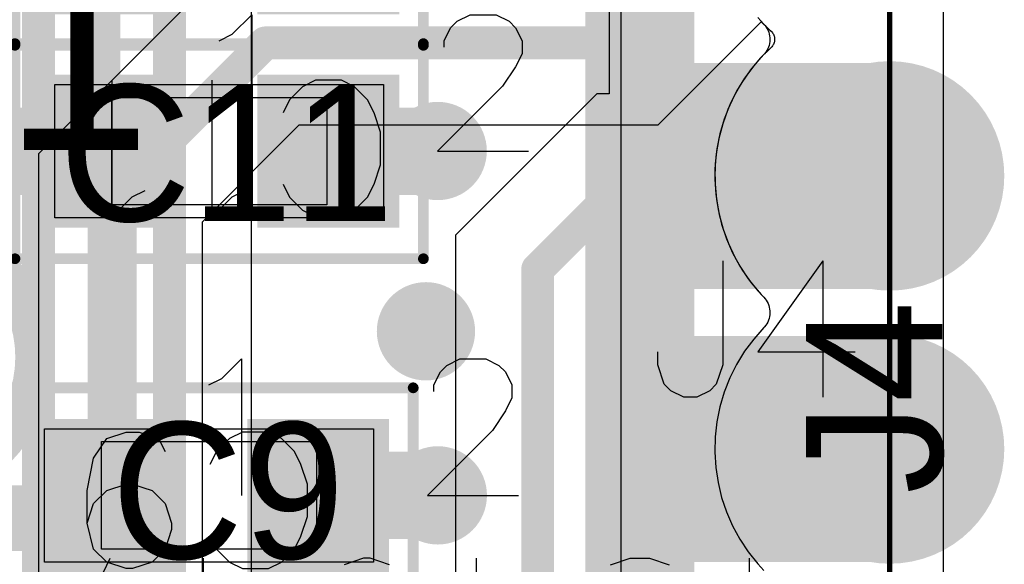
# Model space of a CAD drawing. Header units: millimetres. Extents: x 0 to 559, y 0 to 433.
# Tile 26 of 65: x 95.21 to 99.79, y 96.67 to 99.21. Entities that reach past the tile are written whole.
import ezdxf

# ---------------------------------------------------------------- set-up
doc = ezdxf.new("R2010")
doc.units = ezdxf.units.MM
for name, color, linetype in [('BottomLayer', 5, 'Continuous'), ('BottomPaste', 16, 'Continuous'), ('BottomSolder', 6, 'Continuous'), ('KeepOutLayer', 6, 'Continuous'), ('Mechanical10', 56, 'Continuous'), ('Mechanical11', 56, 'Continuous'), ('Mechanical12', 56, 'Continuous'), ('Mechanical9', 56, 'Continuous'), ('MidLayer1', 16, 'Continuous'), ('MidLayer2', 76, 'Continuous'), ('MultiLayer', 9, 'Continuous'), ('TopLayer', 1, 'Continuous'), ('TopOverlay', 2, 'Continuous'), ('TopPaste', 8, 'Continuous'), ('TopSolder', 216, 'Continuous'), ('ViaHoleLayer', 16, 'Continuous')]:
    doc.layers.add(name, color=color, linetype=linetype)

# ---------------------------------------------------------------- blocks, each defined once
blk = doc.blocks.new('7X1MM_BOT_PAD_12_TO_18_SMD_102')
at = {"layer": 'BottomLayer'}
for points in [[(-0.5, 0.5), (-0.5, -0.5), (0.5, 0.5), (0.5, -0.5)], [(0.77, 0.5), (0.77, -0.5), (1.77, 0.5), (1.77, -0.5)]]:
    blk.add_solid(points, dxfattribs=at)
at = {"layer": 'BottomPaste'}
for points in [[(-0.5, 0.5), (-0.5, -0.5), (0.5, 0.5), (0.5, -0.5)], [(0.77, 0.5), (0.77, -0.5), (1.77, 0.5), (1.77, -0.5)]]:
    blk.add_solid(points, dxfattribs=at)
at = {"layer": 'BottomSolder'}
for points in [[(-0.5254, 0.5254), (-0.5254, -0.5254), (0.5254, 0.5254), (0.5254, -0.5254)], [(0.7446, 0.5254), (0.7446, -0.5254), (1.7954, 0.5254), (1.7954, -0.5254)]]:
    blk.add_solid(points, dxfattribs=at)
at = {"layer": 'Mechanical12'}
for p, q in [((4.5601, 0.7501), (-4.5601, 0.7501)), ((-4.5601, -0.7501), (4.5601, -0.7501))]:
    blk.add_line(p, q, dxfattribs=at)
at = {"layer": 'Mechanical9'}
for p, q in [((-1.1429, 3.4288), (-0.508, 3.1265)), ((-1.1429, 2.6912), (-0.508, 2.6912)), ((-0.508, 1.9472), (-0.5382, 2.0379)), ((-0.508, 1.917), (-0.508, 1.9472)), ((-0.5382, 1.8263), (-0.508, 1.917)), ((-1.1429, 1.4212), (-0.508, 1.4212)), ((-0.5382, 0.7981), (-0.508, 0.7074)), ((-0.508, 0.7074), (-0.508, 0.6167)), ((-0.508, 0.6167), (-0.5382, 0.526)), ((-1.1429, 0.1512), (-0.508, 0.1512)), ((-1.1429, -0.5021), (-0.508, -0.5021))]:
    blk.add_line(p, q, dxfattribs=at)
at = {"layer": 'TopOverlay'}
for p, q in [((0.301, 0.5484), (0.3917, 0.5786)), ((0.3917, 0.5786), (0.4522, 0.5786)), ((0.2405, 0.4577), (0.2708, 0.5181)), ((0.2708, 0.5181), (0.301, 0.5484)), ((0.2405, 0.3972), (0.2405, 0.4577)), ((0.2708, 0.3368), (0.2405, 0.3972)), ((0.301, 0.3065), (0.2708, 0.3368)), ((0.3917, 0.2763), (0.301, 0.3065)), ((0.8754, 0.2763), (0.3917, 0.2763)), ((0.8754, -0.1893), (0.4522, 0.113)), ((0.4522, 0.113), (0.4522, -0.3404)), ((0.8754, -0.1893), (0.2405, -0.1893))]:
    blk.add_line(p, q, dxfattribs=at)
blk = doc.blocks.new('TP_30C12_108')
at = {"layer": 'Mechanical10'}
for p, q in [((-1.0333, 0.2688), (-0.61, 0.2688)), ((-0.8217, 0.2688), (-0.8217, -0.366)), ((-0.2624, 0.2688), (-0.5345, 0.2688)), ((-0.5345, 0.2688), (-0.5345, -0.366)), ((-0.1717, 0.2386), (-0.2624, 0.2688)), ((-0.1414, 0.2084), (-0.1717, 0.2386)), ((0.0913, 0.1782), (0.182, 0.2688)), ((0.182, 0.2688), (0.182, -0.366)), ((-0.1112, 0.1479), (-0.1414, 0.2084)), ((-0.1112, 0.0572), (-0.1112, 0.1479)), ((0.0309, 0.1479), (0.0913, 0.1782)), ((-0.1414, -0.0032), (-0.1112, 0.0572)), ((-0.2624, -0.0637), (-0.1717, -0.0335)), ((-0.1717, -0.0335), (-0.1414, -0.0032)), ((-0.5345, -0.0637), (-0.2624, -0.0637))]:
    blk.add_line(p, q, dxfattribs=at)
for points, const_width in [([(0.381, 0, 1), (-0.381, 0, 1)], 0.0508), ([(-0.3937, 0, 1), (-0.3683, 0, 1)], 0.0254), ([(0.3683, 0, 1), (0.3937, 0, 1)], 0.0254)]:
    blk.add_lwpolyline(points, format="xyb", close=True, dxfattribs=dict(at, const_width=const_width))
at = {"layer": 'Mechanical12'}
for p, q in [((0, 0.3885), (-0.1487, 0.3589)), ((0.1487, 0.3589), (0, 0.3885)), ((-0.1487, 0.3589), (-0.2747, 0.2747)), ((0.2747, 0.2747), (0.1487, 0.3589)), ((-0.2747, 0.2747), (-0.3589, 0.1487)), ((0.3589, 0.1487), (0.2747, 0.2747)), ((-0.3589, 0.1487), (-0.3885, 0)), ((0.3885, 0), (0.3589, 0.1487)), ((-0.3885, 0), (-0.3589, -0.1487)), ((0.3589, -0.1487), (0.3885, 0)), ((0.3885, 0), (0.3885, 0)), ((-0.3589, -0.1487), (-0.2747, -0.2747)), ((0.2747, -0.2747), (0.3589, -0.1487)), ((-0.2747, -0.2747), (-0.1487, -0.3589)), ((0.1487, -0.3589), (0.2747, -0.2747)), ((-0.1487, -0.3589), (0, -0.3885)), ((0, -0.3885), (0.1487, -0.3589))]:
    blk.add_line(p, q, dxfattribs=at)
at = {"layer": 'Mechanical9'}
for p, q in [((-0.4475, 0.5442), (-0.3568, 0.6349)), ((-0.3568, 0.6349), (-0.3568, 0)), ((-0.508, 0.5139), (-0.4475, 0.5442))]:
    blk.add_line(p, q, dxfattribs=at)
at = {"layer": 'TopLayer', "const_width": 0.254}
blk.add_lwpolyline([(-0.127, 0, 1), (0.127, 0, 1)], format="xyb", close=True, dxfattribs=at)
at = {"layer": 'TopOverlay'}
for points, const_width in [([(0.6096, 0, 1), (-0.6096, 0, 1)], 0.1778), ([(-0.654, 0, 1), (-0.5651, 0, 1)], 0.0889), ([(0.5651, 0, 1), (0.654, 0, 1)], 0.0889)]:
    blk.add_lwpolyline(points, format="xyb", close=True, dxfattribs=dict(at, const_width=const_width))
at = {"layer": 'TopPaste', "const_width": 0.254}
blk.add_lwpolyline([(-0.127, 0, 1), (0.127, 0, 1)], format="xyb", close=True, dxfattribs=at)
at = {"layer": 'TopSolder', "const_width": 0.2794}
blk.add_lwpolyline([(-0.1397, 0, 1), (0.1397, 0, 1)], format="xyb", close=True, dxfattribs=at)
blk = doc.blocks.new('C_0402_111')
at = {"layer": 'Mechanical10', "const_width": 0.05}
for points in [[(-0.95, 0.5001), (-0.95, -0.5001)], [(0.95, 0.5001), (-0.95, 0.5001)], [(0.95, 0.5001), (0.95, -0.5001)], [(0.95, -0.5001), (-0.95, -0.5001)]]:
    blk.add_lwpolyline(points, dxfattribs=at)
at = {"layer": 'Mechanical10', "const_width": 0.025}
for points in [[(-0.9625, 0.5001, 1), (-0.9375, 0.5001, 1)], [(-0.9625, 0.5001, 1), (-0.9375, 0.5001, 1)], [(0.9375, 0.5001, 1), (0.9625, 0.5001, 1)], [(0.9375, 0.5001, 1), (0.9625, 0.5001, 1)], [(-0.9625, -0.5001, 1), (-0.9375, -0.5001, 1)], [(-0.9625, -0.5001, 1), (-0.9375, -0.5001, 1)], [(0.9375, -0.5001, 1), (0.9625, -0.5001, 1)], [(0.9375, -0.5001, 1), (0.9625, -0.5001, 1)]]:
    blk.add_lwpolyline(points, format="xyb", close=True, dxfattribs=at)
at = {"layer": 'Mechanical11'}
for p, q in [((-0.765, -0.3099), (-0.765, 0.3099)), ((-0.765, 0.3099), (-0.1151, 0.3099)), ((-0.1151, 0.3099), (0.1151, 0.3099)), ((0.1151, 0.3099), (0.765, 0.3099)), ((0.765, 0.3099), (0.765, -0.3099)), ((-0.765, -0.3099), (-0.765, -0.3099)), ((-0.1151, -0.3099), (-0.765, -0.3099)), ((0.1151, -0.3099), (-0.1151, -0.3099)), ((0.765, -0.3099), (0.1151, -0.3099))]:
    blk.add_line(p, q, dxfattribs=at)
at = {"layer": 'Mechanical12'}
for p, q in [((-0.5001, -0.2499), (-0.5001, 0.2499)), ((-0.5001, 0.2499), (0.5001, 0.2499)), ((0.5001, 0.2499), (0.5001, -0.2499)), ((-0.5001, -0.2499), (-0.5001, -0.2499)), ((0.5001, -0.2499), (-0.5001, -0.2499))]:
    blk.add_line(p, q, dxfattribs=at)
at = {"layer": 'Mechanical9'}
for p, q in [((-1.016, 0), (-1.4392, 0)), ((-1.3183, -0.3023), (-1.016, 0)), ((-0.1512, -0.6349), (-0.1512, 0)), ((-1.3788, -0.393), (-1.3183, -0.3023)), ((-1.409, -0.4535), (-1.3788, -0.393)), ((-1.409, -0.5139), (-1.409, -0.4535)), ((-1.0462, -0.4837), (-1.0462, -0.5139)), ((-1.3788, -0.5744), (-1.409, -0.5139)), ((-1.0462, -0.5139), (-1.0765, -0.5744)), ((-0.0605, -0.5442), (-0.1512, -0.6349)), ((0, -0.5139), (-0.0605, -0.5442)), ((-1.3485, -0.6046), (-1.3788, -0.5744)), ((-1.0765, -0.5744), (-1.1067, -0.6046)), ((-1.2881, -0.6349), (-1.3485, -0.6046)), ((-1.1672, -0.6349), (-1.2881, -0.6349)), ((-1.1067, -0.6046), (-1.1672, -0.6349))]:
    blk.add_line(p, q, dxfattribs=at)
at = {"layer": 'TopLayer'}
for points in [[(-0.2032, 0.3302), (-0.8128, 0.3302), (-0.2032, -0.3302), (-0.8128, -0.3302)], [(0.8128, 0.3302), (0.2032, 0.3302), (0.8128, -0.3302), (0.2032, -0.3302)]]:
    blk.add_solid(points, dxfattribs=at)
at = {"layer": 'TopOverlay'}
for p, q in [((-0.5697, 0.3049), (-0.6302, 0.2747)), ((-0.4488, 0.3049), (-0.5697, 0.3049)), ((-0.3883, 0.2747), (-0.4488, 0.3049)), ((-0.0588, 0.2142), (0.0319, 0.3049)), ((0.0319, 0.3049), (0.0319, -0.3299)), ((0.4068, 0.2142), (0.4975, 0.3049)), ((0.4975, 0.3049), (0.4975, -0.3299)), ((-0.6302, 0.2747), (-0.6906, 0.2142)), ((-0.3278, 0.2142), (-0.3883, 0.2747)), ((-0.6906, 0.2142), (-0.7208, 0.1538)), ((-0.2976, 0.1538), (-0.3278, 0.2142)), ((-0.1192, 0.184), (-0.0588, 0.2142)), ((0.3463, 0.184), (0.4068, 0.2142)), ((-0.7208, 0.1538), (-0.7511, 0.0631)), ((-0.7511, 0.0631), (-0.7511, -0.0881)), ((-0.7511, -0.0881), (-0.7208, -0.1788)), ((-0.7208, -0.1788), (-0.6906, -0.2393)), ((-0.3278, -0.2393), (-0.2976, -0.1788)), ((-0.6906, -0.2393), (-0.6302, -0.2997)), ((-0.3883, -0.2997), (-0.3278, -0.2393)), ((-0.6302, -0.2997), (-0.5697, -0.3299)), ((-0.4488, -0.3299), (-0.3883, -0.2997)), ((-0.5697, -0.3299), (-0.4488, -0.3299))]:
    blk.add_line(p, q, dxfattribs=at)
at = {"layer": 'TopPaste'}
for points in [[(-0.2032, 0.3302), (-0.8128, 0.3302), (-0.2032, -0.3302), (-0.8128, -0.3302)], [(0.8128, 0.3302), (0.2032, 0.3302), (0.8128, -0.3302), (0.2032, -0.3302)]]:
    blk.add_solid(points, dxfattribs=at)
at = {"layer": 'TopSolder'}
for points in [[(-0.1778, 0.3556), (-0.8382, 0.3556), (-0.1778, -0.3556), (-0.8382, -0.3556)], [(0.8382, 0.3556), (0.1778, 0.3556), (0.8382, -0.3556), (0.1778, -0.3556)]]:
    blk.add_solid(points, dxfattribs=at)
blk = doc.blocks.new('C_0402_115')
at = {"layer": 'Mechanical10', "const_width": 0.05}
for points in [[(-0.95, 0.5001), (-0.95, -0.5001)], [(0.95, 0.5001), (-0.95, 0.5001)], [(0.95, 0.5001), (0.95, -0.5001)], [(0.95, -0.5001), (-0.95, -0.5001)]]:
    blk.add_lwpolyline(points, dxfattribs=at)
at = {"layer": 'Mechanical10', "const_width": 0.025}
for points in [[(-0.9625, 0.5001, 1), (-0.9375, 0.5001, 1)], [(-0.9625, 0.5001, 1), (-0.9375, 0.5001, 1)], [(0.9375, 0.5001, 1), (0.9625, 0.5001, 1)], [(0.9375, 0.5001, 1), (0.9625, 0.5001, 1)], [(-0.9625, -0.5001, 1), (-0.9375, -0.5001, 1)], [(-0.9625, -0.5001, 1), (-0.9375, -0.5001, 1)], [(0.9375, -0.5001, 1), (0.9625, -0.5001, 1)], [(0.9375, -0.5001, 1), (0.9625, -0.5001, 1)]]:
    blk.add_lwpolyline(points, format="xyb", close=True, dxfattribs=at)
at = {"layer": 'Mechanical11'}
for p, q in [((-0.765, -0.3099), (-0.765, 0.3099)), ((-0.765, 0.3099), (-0.1151, 0.3099)), ((-0.1151, 0.3099), (0.1151, 0.3099)), ((0.1151, 0.3099), (0.765, 0.3099)), ((0.765, 0.3099), (0.765, -0.3099)), ((-0.765, -0.3099), (-0.765, -0.3099)), ((-0.1151, -0.3099), (-0.765, -0.3099)), ((0.1151, -0.3099), (-0.1151, -0.3099)), ((0.765, -0.3099), (0.1151, -0.3099))]:
    blk.add_line(p, q, dxfattribs=at)
at = {"layer": 'Mechanical12'}
for p, q in [((-0.5001, -0.2499), (-0.5001, 0.2499)), ((-0.5001, 0.2499), (0.5001, 0.2499)), ((0.5001, 0.2499), (0.5001, -0.2499)), ((-0.5001, -0.2499), (-0.5001, -0.2499)), ((0.5001, -0.2499), (-0.5001, -0.2499))]:
    blk.add_line(p, q, dxfattribs=at)
at = {"layer": 'Mechanical9'}
for p, q in [((-1.016, 0), (-1.4392, 0)), ((-1.3183, -0.3023), (-1.016, 0)), ((-0.1512, -0.6349), (-0.1512, 0)), ((-1.3788, -0.393), (-1.3183, -0.3023)), ((-1.409, -0.4535), (-1.3788, -0.393)), ((-1.409, -0.5139), (-1.409, -0.4535)), ((-1.0462, -0.4837), (-1.0462, -0.5139)), ((-1.3788, -0.5744), (-1.409, -0.5139)), ((-1.0462, -0.5139), (-1.0765, -0.5744)), ((-0.0605, -0.5442), (-0.1512, -0.6349)), ((0, -0.5139), (-0.0605, -0.5442)), ((-1.3485, -0.6046), (-1.3788, -0.5744)), ((-1.0765, -0.5744), (-1.1067, -0.6046)), ((-1.2881, -0.6349), (-1.3485, -0.6046)), ((-1.1672, -0.6349), (-1.2881, -0.6349)), ((-1.1067, -0.6046), (-1.1672, -0.6349))]:
    blk.add_line(p, q, dxfattribs=at)
at = {"layer": 'TopLayer'}
for points in [[(-0.2032, 0.3302), (-0.8128, 0.3302), (-0.2032, -0.3302), (-0.8128, -0.3302)], [(0.8128, 0.3302), (0.2032, 0.3302), (0.8128, -0.3302), (0.2032, -0.3302)]]:
    blk.add_solid(points, dxfattribs=at)
at = {"layer": 'TopOverlay'}
for p, q in [((-0.2768, 0.3402), (-0.3373, 0.31)), ((-0.1559, 0.3402), (-0.2768, 0.3402)), ((-0.0954, 0.31), (-0.1559, 0.3402)), ((0.2643, 0.31), (0.355, 0.3402)), ((0.355, 0.3402), (0.3852, 0.3402)), ((0.3852, 0.3402), (0.4759, 0.31)), ((-0.3373, 0.31), (-0.3978, 0.2495)), ((-0.035, 0.2495), (-0.0954, 0.31)), ((0.2039, 0.2495), (0.2643, 0.31)), ((0.4759, 0.31), (0.5364, 0.2495)), ((-0.3978, 0.2495), (-0.428, 0.1891)), ((-0.0047, 0.1891), (-0.035, 0.2495)), ((0.1736, 0.1588), (0.2039, 0.2495)), ((0.5364, 0.2495), (0.5666, 0.1286)), ((-0.428, 0.1891), (-0.4582, 0.0984)), ((0.1736, 0.1286), (0.1736, 0.1588)), ((-0.4582, 0.0984), (-0.4582, -0.0528)), ((0.2039, 0.0379), (0.1736, 0.1286)), ((0.5666, 0.1286), (0.5364, 0.0379)), ((0.5666, 0.1286), (0.5666, -0.0226)), ((0.2643, -0.0226), (0.2039, 0.0379)), ((0.5364, 0.0379), (0.4759, -0.0226)), ((0.355, -0.0528), (0.2643, -0.0226)), ((0.4759, -0.0226), (0.3852, -0.0528)), ((0.5666, -0.0226), (0.5364, -0.1737)), ((-0.4582, -0.0528), (-0.428, -0.1435)), ((0.3852, -0.0528), (0.355, -0.0528)), ((-0.428, -0.1435), (-0.3978, -0.2039)), ((-0.035, -0.2039), (-0.0047, -0.1435)), ((0.5364, -0.1737), (0.4759, -0.2644)), ((-0.3978, -0.2039), (-0.3373, -0.2644)), ((-0.0954, -0.2644), (-0.035, -0.2039)), ((0.2341, -0.2644), (0.2039, -0.2039)), ((-0.3373, -0.2644), (-0.2768, -0.2946)), ((-0.1559, -0.2946), (-0.0954, -0.2644)), ((0.3248, -0.2946), (0.2341, -0.2644)), ((0.4759, -0.2644), (0.3852, -0.2946)), ((-0.2768, -0.2946), (-0.1559, -0.2946)), ((0.3852, -0.2946), (0.3248, -0.2946))]:
    blk.add_line(p, q, dxfattribs=at)
at = {"layer": 'TopPaste'}
for points in [[(-0.2032, 0.3302), (-0.8128, 0.3302), (-0.2032, -0.3302), (-0.8128, -0.3302)], [(0.8128, 0.3302), (0.2032, 0.3302), (0.8128, -0.3302), (0.2032, -0.3302)]]:
    blk.add_solid(points, dxfattribs=at)
at = {"layer": 'TopSolder'}
for points in [[(-0.1778, 0.3556), (-0.8382, 0.3556), (-0.1778, -0.3556), (-0.8382, -0.3556)], [(0.8382, 0.3556), (0.1778, 0.3556), (0.8382, -0.3556), (0.1778, -0.3556)]]:
    blk.add_solid(points, dxfattribs=at)
blk = doc.blocks.new('C_0402_116')
at = {"layer": 'Mechanical10', "const_width": 0.05}
for points in [[(-0.95, 0.5001), (-0.95, -0.5001)], [(0.95, 0.5001), (-0.95, 0.5001)], [(0.95, 0.5001), (0.95, -0.5001)], [(0.95, -0.5001), (-0.95, -0.5001)]]:
    blk.add_lwpolyline(points, dxfattribs=at)
at = {"layer": 'Mechanical10', "const_width": 0.025}
for points in [[(-0.9625, 0.5001, 1), (-0.9375, 0.5001, 1)], [(-0.9625, 0.5001, 1), (-0.9375, 0.5001, 1)], [(0.9375, 0.5001, 1), (0.9625, 0.5001, 1)], [(0.9375, 0.5001, 1), (0.9625, 0.5001, 1)], [(-0.9625, -0.5001, 1), (-0.9375, -0.5001, 1)], [(-0.9625, -0.5001, 1), (-0.9375, -0.5001, 1)], [(0.9375, -0.5001, 1), (0.9625, -0.5001, 1)], [(0.9375, -0.5001, 1), (0.9625, -0.5001, 1)]]:
    blk.add_lwpolyline(points, format="xyb", close=True, dxfattribs=at)
at = {"layer": 'Mechanical11'}
for p, q in [((-0.765, -0.3099), (-0.765, 0.3099)), ((-0.765, 0.3099), (-0.1151, 0.3099)), ((-0.1151, 0.3099), (0.1151, 0.3099)), ((0.1151, 0.3099), (0.765, 0.3099)), ((0.765, 0.3099), (0.765, -0.3099)), ((-0.765, -0.3099), (-0.765, -0.3099)), ((-0.1151, -0.3099), (-0.765, -0.3099)), ((0.1151, -0.3099), (-0.1151, -0.3099)), ((0.765, -0.3099), (0.1151, -0.3099))]:
    blk.add_line(p, q, dxfattribs=at)
at = {"layer": 'Mechanical12'}
for p, q in [((-0.5001, -0.2499), (-0.5001, 0.2499)), ((-0.5001, 0.2499), (0.5001, 0.2499)), ((0.5001, 0.2499), (0.5001, -0.2499)), ((-0.5001, -0.2499), (-0.5001, -0.2499)), ((0.5001, -0.2499), (-0.5001, -0.2499))]:
    blk.add_line(p, q, dxfattribs=at)
at = {"layer": 'Mechanical9'}
for p, q in [((-1.016, 0), (-1.4392, 0)), ((-1.3183, -0.3023), (-1.016, 0)), ((-0.1512, -0.6349), (-0.1512, 0)), ((-1.3788, -0.393), (-1.3183, -0.3023)), ((-1.409, -0.4535), (-1.3788, -0.393)), ((-1.409, -0.5139), (-1.409, -0.4535)), ((-1.0462, -0.4837), (-1.0462, -0.5139)), ((-1.3788, -0.5744), (-1.409, -0.5139)), ((-1.0462, -0.5139), (-1.0765, -0.5744)), ((-0.0605, -0.5442), (-0.1512, -0.6349)), ((0, -0.5139), (-0.0605, -0.5442)), ((-1.3485, -0.6046), (-1.3788, -0.5744)), ((-1.0765, -0.5744), (-1.1067, -0.6046)), ((-1.2881, -0.6349), (-1.3485, -0.6046)), ((-1.1672, -0.6349), (-1.2881, -0.6349)), ((-1.1067, -0.6046), (-1.1672, -0.6349))]:
    blk.add_line(p, q, dxfattribs=at)
at = {"layer": 'TopLayer'}
for points in [[(-0.2032, 0.3302), (-0.8128, 0.3302), (-0.2032, -0.3302), (-0.8128, -0.3302)], [(0.8128, 0.3302), (0.2032, 0.3302), (0.8128, -0.3302), (0.2032, -0.3302)]]:
    blk.add_solid(points, dxfattribs=at)
at = {"layer": 'TopOverlay'}
for p, q in [((-0.6078, 0.3308), (-0.6683, 0.3006)), ((-0.4869, 0.3308), (-0.6078, 0.3308)), ((-0.4264, 0.3006), (-0.4869, 0.3308)), ((-0.0969, 0.2401), (-0.0062, 0.3308)), ((-0.0062, 0.3308), (-0.0062, -0.304)), ((0.3687, 0.3308), (0.7012, 0.3308)), ((0.7012, 0.3308), (0.5198, 0.089)), ((-0.6683, 0.3006), (-0.7287, 0.2401)), ((-0.3659, 0.2401), (-0.4264, 0.3006)), ((-0.7287, 0.2401), (-0.7589, 0.1797)), ((-0.3357, 0.1797), (-0.3659, 0.2401)), ((-0.1573, 0.2099), (-0.0969, 0.2401)), ((-0.7589, 0.1797), (-0.7892, 0.089)), ((-0.7892, 0.089), (-0.7892, -0.0622)), ((0.5198, 0.089), (0.6105, 0.089)), ((0.6105, 0.089), (0.671, 0.0587)), ((0.671, 0.0587), (0.7012, 0.0285)), ((0.7012, 0.0285), (0.7315, -0.0622)), ((-0.7892, -0.0622), (-0.7589, -0.1529)), ((0.7315, -0.0622), (0.7315, -0.1226)), ((0.7315, -0.1226), (0.7012, -0.2133)), ((-0.7589, -0.1529), (-0.7287, -0.2133)), ((-0.3659, -0.2133), (-0.3357, -0.1529)), ((0.3385, -0.2436), (0.3082, -0.1831)), ((-0.7287, -0.2133), (-0.6683, -0.2738)), ((-0.4264, -0.2738), (-0.3659, -0.2133)), ((0.7012, -0.2133), (0.6408, -0.2738)), ((-0.6683, -0.2738), (-0.6078, -0.304)), ((-0.4869, -0.304), (-0.4264, -0.2738)), ((0.3687, -0.2738), (0.3385, -0.2436)), ((0.4594, -0.304), (0.3687, -0.2738)), ((0.6408, -0.2738), (0.5501, -0.304)), ((-0.6078, -0.304), (-0.4869, -0.304)), ((0.5501, -0.304), (0.4594, -0.304))]:
    blk.add_line(p, q, dxfattribs=at)
at = {"layer": 'TopPaste'}
for points in [[(-0.2032, 0.3302), (-0.8128, 0.3302), (-0.2032, -0.3302), (-0.8128, -0.3302)], [(0.8128, 0.3302), (0.2032, 0.3302), (0.8128, -0.3302), (0.2032, -0.3302)]]:
    blk.add_solid(points, dxfattribs=at)
at = {"layer": 'TopSolder'}
for points in [[(-0.1778, 0.3556), (-0.8382, 0.3556), (-0.1778, -0.3556), (-0.8382, -0.3556)], [(0.8382, 0.3556), (0.1778, 0.3556), (0.8382, -0.3556), (0.1778, -0.3556)]]:
    blk.add_solid(points, dxfattribs=at)

msp = doc.modelspace()

# ---------------------------------------------------------------- linework, layer by layer
at = {"layer": 'BottomLayer'}
for p, q in [((97.9551, 101.8261), (97.9551, 98.8619)), ((96.2919, 95.1723), (96.2919, 101.2393)), ((97.899, 98.8619), (97.2414, 98.2045)), ((97.9551, 98.8619), (97.899, 98.8619)), ((97.2414, 98.2045), (97.2414, 95.6023))]:
    msp.add_line(p, q, dxfattribs=at)
at = {"layer": 'BottomLayer', "const_width": 0.1524}
for points in [[(95.9104, 94.489), (95.9104, 101.505)], [(95.6056, 94.6155), (95.6056, 101.2195)], [(95.3008, 94.742), (95.3008, 101.0412)], [(97.6229, 98.0465), (98.057, 98.4806)], [(98.057, 98.4806), (98.7603, 98.4806)], [(98.7603, 98.4806), (99.2604, 98.4806)], [(97.6229, 94.4502), (97.6229, 98.0465)], [(97.966, 96.9548), (98.2218, 97.2106)], [(98.2218, 97.2106), (98.7603, 97.2106)], [(98.7603, 97.2106), (99.2604, 97.2106)], [(97.966, 93.124), (97.966, 96.9548)]]:
    msp.add_lwpolyline(points, dxfattribs=at)
at = {"layer": 'BottomLayer'}
for points, const_width in [([(99.0064, 98.4806, 1), (99.5144, 98.4806, 1)], 0.508), ([(97.0564, 98.5964, 1), (97.2596, 98.5964, 1)], 0.2032), ([(98.0189, 98.4806, 1), (98.0951, 98.4806, 1)], 0.0762), ([(98.0189, 98.4806, 1), (98.0951, 98.4806, 1)], 0.0762), ([(98.7222, 98.4806, 1), (98.7984, 98.4806, 1)], 0.0762), ([(98.7222, 98.4806, 1), (98.7984, 98.4806, 1)], 0.0762), ([(99.2223, 98.4806, 1), (99.2985, 98.4806, 1)], 0.0762), ([(97.5848, 98.0465, 1), (97.661, 98.0465, 1)], 0.0762), ([(97.5848, 98.0465, 1), (97.661, 98.0465, 1)], 0.0762), ([(97.0018, 97.758, 1), (97.205, 97.758, 1)], 0.2032), ([(99.0064, 97.2106, 1), (99.5144, 97.2106, 1)], 0.508), ([(98.1837, 97.2106, 1), (98.2599, 97.2106, 1)], 0.0762), ([(98.1837, 97.2106, 1), (98.2599, 97.2106, 1)], 0.0762), ([(98.7222, 97.2106, 1), (98.7984, 97.2106, 1)], 0.0762), ([(98.7222, 97.2106, 1), (98.7984, 97.2106, 1)], 0.0762), ([(99.2223, 97.2106, 1), (99.2985, 97.2106, 1)], 0.0762), ([(97.057, 96.995, 1), (97.2602, 96.995, 1)], 0.2032), ([(97.9279, 96.9548, 1), (98.0041, 96.9548, 1)], 0.0762), ([(97.9279, 96.9548, 1), (98.0041, 96.9548, 1)], 0.0762)]:
    msp.add_lwpolyline(points, format="xyb", close=True, dxfattribs=dict(at, const_width=const_width))
at = {"layer": 'BottomSolder'}
for points, const_width in [([(98.9937, 98.4806, 1), (99.5271, 98.4806, 1)], 0.5334), ([(97.0437, 98.5964, 1), (97.2723, 98.5964, 1)], 0.2286), ([(96.9891, 97.758, 1), (97.2177, 97.758, 1)], 0.2286), ([(98.9937, 97.2106, 1), (99.5271, 97.2106, 1)], 0.5334), ([(97.0443, 96.995, 1), (97.2729, 96.995, 1)], 0.2286)]:
    msp.add_lwpolyline(points, format="xyb", close=True, dxfattribs=dict(at, const_width=const_width))
at = {"layer": 'KeepOutLayer', "const_width": 0.0254}
msp.add_lwpolyline([(99.2604, 89.7108), (99.2604, 104.7186)], dxfattribs=at)
at = {"layer": 'MidLayer1'}
for p, q in [((98.6471, 99.2165), (98.6749, 99.1862)), ((98.6749, 99.1862), (98.6749, 99.1862)), ((98.6749, 99.1862), (98.6808, 99.1795)), ((98.6808, 99.1795), (98.686, 99.1724)), ((98.686, 99.1724), (98.6907, 99.1649)), ((98.6907, 99.1649), (98.6946, 99.1569)), ((98.6946, 99.1569), (98.6979, 99.1487)), ((98.6979, 99.1487), (98.7004, 99.1402)), ((98.7004, 99.1402), (98.7021, 99.1315)), ((98.7021, 99.1315), (98.7031, 99.1227)), ((98.7031, 99.1227), (98.7034, 99.1138)), ((98.6966, 99.0792), (98.6931, 99.0711)), ((98.6994, 99.0876), (98.6966, 99.0792)), ((98.7015, 99.0962), (98.6994, 99.0876)), ((98.7028, 99.105), (98.7015, 99.0962)), ((98.7034, 99.1138), (98.7028, 99.105)), ((98.6749, 99.0451), (98.6279, 98.9919)), ((98.6784, 99.049), (98.6749, 99.045)), ((98.6749, 99.045), (98.6749, 99.0451)), ((98.684, 99.0559), (98.6784, 99.049)), ((98.6889, 99.0633), (98.684, 99.0559)), ((98.6931, 99.0711), (98.6889, 99.0633)), ((98.6279, 98.9919), (98.5857, 98.9348)), ((98.5857, 98.9348), (98.5487, 98.8743)), ((98.5487, 98.8743), (98.5171, 98.8108)), ((98.5171, 98.8108), (98.4912, 98.7447)), ((98.4912, 98.7447), (98.4711, 98.6767)), ((98.4711, 98.6767), (98.457, 98.6071)), ((98.457, 98.6071), (98.449, 98.5366)), ((98.449, 98.5366), (98.4472, 98.4657)), ((98.4472, 98.4657), (98.4516, 98.3949)), ((98.4516, 98.3949), (98.4622, 98.3247)), ((98.4622, 98.3247), (98.4788, 98.2558)), ((98.4788, 98.2558), (98.5014, 98.1885)), ((98.5014, 98.1885), (98.5297, 98.1235)), ((98.5297, 98.1235), (98.5636, 98.0611)), ((98.5636, 98.0611), (98.6028, 98.002)), ((98.6028, 98.002), (98.6471, 97.9465)), ((98.6471, 97.9465), (98.6749, 97.9162)), ((98.6749, 97.9162), (98.6749, 97.9162)), ((98.6749, 97.9162), (98.6808, 97.9095)), ((98.6808, 97.9095), (98.686, 97.9024)), ((98.686, 97.9024), (98.6907, 97.8949)), ((98.6907, 97.8949), (98.6946, 97.8869)), ((98.6946, 97.8869), (98.6979, 97.8787)), ((98.6979, 97.8787), (98.7004, 97.8702)), ((98.7004, 97.8702), (98.7021, 97.8615)), ((98.7021, 97.8615), (98.7031, 97.8527)), ((98.7034, 97.8438), (98.7028, 97.835)), ((98.7031, 97.8527), (98.7034, 97.8438)), ((98.6889, 97.7933), (98.684, 97.7859)), ((98.6931, 97.8011), (98.6889, 97.7933)), ((98.6966, 97.8092), (98.6931, 97.8011)), ((98.6994, 97.8176), (98.6966, 97.8092)), ((98.7015, 97.8262), (98.6994, 97.8176)), ((98.7028, 97.835), (98.7015, 97.8262)), ((98.6749, 97.7751), (98.6279, 97.7219)), ((98.6784, 97.779), (98.6749, 97.775)), ((98.6749, 97.775), (98.6749, 97.7751)), ((98.684, 97.7859), (98.6784, 97.779)), ((98.6279, 97.7219), (98.5857, 97.6648)), ((98.5857, 97.6648), (98.5487, 97.6043)), ((98.5487, 97.6043), (98.5171, 97.5408)), ((98.5171, 97.5408), (98.4912, 97.4747)), ((98.4912, 97.4747), (98.4711, 97.4067)), ((98.4711, 97.4067), (98.457, 97.3371)), ((98.457, 97.3371), (98.449, 97.2666)), ((98.449, 97.2666), (98.4472, 97.1957)), ((98.4472, 97.1957), (98.4516, 97.1249)), ((98.4516, 97.1249), (98.4622, 97.0547)), ((98.4622, 97.0547), (98.4788, 96.9858)), ((98.4788, 96.9858), (98.5014, 96.9185)), ((98.5014, 96.9185), (98.5297, 96.8535)), ((98.5297, 96.8535), (98.5636, 96.7911)), ((98.5636, 96.7911), (98.6028, 96.732)), ((98.6028, 96.732), (98.6471, 96.6765)), ((98.6471, 96.6765), (98.6749, 96.6462))]:
    msp.add_line(p, q, dxfattribs=at)
for points, const_width in [([(99.0064, 98.4806, 1), (99.5144, 98.4806, 1)], 0.508), ([(97.0564, 98.5964, 1), (97.2596, 98.5964, 1)], 0.2032), ([(97.0018, 97.758, 1), (97.205, 97.758, 1)], 0.2032), ([(99.0064, 97.2106, 1), (99.5144, 97.2106, 1)], 0.508), ([(97.057, 96.995, 1), (97.2602, 96.995, 1)], 0.2032)]:
    msp.add_lwpolyline(points, format="xyb", close=True, dxfattribs=dict(at, const_width=const_width))
at = {"layer": 'MidLayer2'}
for p, q in [((96.1982, 99.4806), (95.3003, 98.583)), ((98.1829, 98.7181), (98.6622, 99.1974)), ((98.6622, 99.1974), (98.698, 99.1629)), ((98.698, 99.1629), (98.6981, 99.1629)), ((98.6981, 99.1629), (98.7087, 99.153)), ((98.7087, 99.153), (98.7088, 99.153)), ((98.7088, 99.153), (98.7119, 99.1499)), ((98.7119, 99.1499), (98.7148, 99.1465)), ((98.7148, 99.1465), (98.7173, 99.1429)), ((98.7173, 99.1429), (98.7195, 99.139)), ((98.7195, 99.139), (98.7214, 99.135)), ((98.7214, 99.135), (98.7229, 99.1308)), ((98.7229, 99.1308), (98.724, 99.1266)), ((98.724, 99.1266), (98.7248, 99.1222)), ((98.7248, 99.1222), (98.7252, 99.1178)), ((98.7088, 99.0782), (98.6588, 99.0279)), ((98.7118, 99.0813), (98.7087, 99.0783)), ((98.7087, 99.0783), (98.7088, 99.0782)), ((98.7147, 99.0847), (98.7118, 99.0813)), ((98.7172, 99.0883), (98.7147, 99.0847)), ((98.7195, 99.0921), (98.7172, 99.0883)), ((98.7213, 99.0961), (98.7195, 99.0921)), ((98.7229, 99.1003), (98.7213, 99.0961)), ((98.724, 99.1046), (98.7229, 99.1003)), ((98.7248, 99.1089), (98.724, 99.1046)), ((98.7252, 99.1134), (98.7248, 99.1089)), ((98.7252, 99.1178), (98.7252, 99.1134)), ((98.6588, 99.0279), (98.6134, 98.9734)), ((98.6134, 98.9734), (98.5729, 98.9151)), ((98.5729, 98.9151), (98.5376, 98.8535)), ((98.5376, 98.8535), (98.5079, 98.7891)), ((98.5079, 98.7891), (98.4839, 98.7224)), ((96.0633, 98.267), (96.5142, 98.7181)), ((96.5142, 98.7181), (98.1829, 98.7181)), ((98.4839, 98.7224), (98.4657, 98.6538)), ((98.4657, 98.6538), (98.4537, 98.5838)), ((95.3003, 98.583), (95.3003, 94.4514)), ((98.4537, 98.5838), (98.4477, 98.5131)), ((98.4477, 98.5131), (98.448, 98.4422)), ((98.448, 98.4422), (98.4544, 98.3715)), ((98.4544, 98.3715), (98.467, 98.3017)), ((98.467, 98.3017), (98.4856, 98.2332)), ((96.0633, 95.0478), (96.0633, 98.267)), ((98.4856, 98.2332), (98.5102, 98.1666)), ((98.5102, 98.1666), (98.5404, 98.1024)), ((98.5404, 98.1024), (98.5761, 98.0411)), ((98.5761, 98.0411), (98.617, 97.9832)), ((98.617, 97.9832), (98.6628, 97.929)), ((98.6628, 97.929), (98.6749, 97.9162)), ((98.6749, 97.9162), (98.6749, 97.9162)), ((98.6749, 97.9162), (98.6808, 97.9095)), ((98.6808, 97.9095), (98.686, 97.9024)), ((98.686, 97.9024), (98.6907, 97.8949)), ((98.6907, 97.8949), (98.6946, 97.8869)), ((98.6946, 97.8869), (98.6979, 97.8787)), ((98.6979, 97.8787), (98.7004, 97.8702)), ((98.7004, 97.8702), (98.7021, 97.8615)), ((98.7021, 97.8615), (98.7031, 97.8527)), ((98.7034, 97.8438), (98.7028, 97.835)), ((98.7031, 97.8527), (98.7034, 97.8438)), ((98.6889, 97.7933), (98.684, 97.7859)), ((98.6931, 97.8011), (98.6889, 97.7933)), ((98.6966, 97.8092), (98.6931, 97.8011)), ((98.6994, 97.8176), (98.6966, 97.8092)), ((98.7015, 97.8262), (98.6994, 97.8176)), ((98.7028, 97.835), (98.7015, 97.8262)), ((98.6749, 97.7751), (98.6279, 97.7219)), ((98.6784, 97.779), (98.6749, 97.775)), ((98.6749, 97.775), (98.6749, 97.7751)), ((98.684, 97.7859), (98.6784, 97.779)), ((98.6279, 97.7219), (98.5857, 97.6648)), ((98.5857, 97.6648), (98.5487, 97.6043)), ((98.5487, 97.6043), (98.5171, 97.5408)), ((98.5171, 97.5408), (98.4912, 97.4747)), ((98.4912, 97.4747), (98.4711, 97.4067)), ((98.4711, 97.4067), (98.457, 97.3371)), ((98.457, 97.3371), (98.449, 97.2666)), ((98.449, 97.2666), (98.4472, 97.1957)), ((98.4472, 97.1957), (98.4516, 97.1249)), ((98.4516, 97.1249), (98.4622, 97.0547)), ((98.4622, 97.0547), (98.4788, 96.9858)), ((98.4788, 96.9858), (98.5014, 96.9185)), ((98.5014, 96.9185), (98.5297, 96.8535)), ((98.5297, 96.8535), (98.5636, 96.7911)), ((98.5636, 96.7911), (98.6028, 96.732)), ((98.6028, 96.732), (98.6471, 96.6765)), ((98.6471, 96.6765), (98.6749, 96.6462))]:
    msp.add_line(p, q, dxfattribs=at)
at = {"layer": 'MidLayer2', "const_width": 0.1524}
for points in [[(98.0249, 99.0994), (98.6762, 99.7506)], [(95.6818, 98.425), (96.3562, 99.0994)], [(96.3562, 99.0994), (98.0249, 99.0994)], [(95.6818, 94.2934), (95.6818, 98.425)]]:
    msp.add_lwpolyline(points, dxfattribs=at)
at = {"layer": 'MidLayer2'}
for points, const_width in [([(96.3181, 99.0994, 1), (96.3943, 99.0994, 1)], 0.0762), ([(96.3181, 99.0994, 1), (96.3943, 99.0994, 1)], 0.0762), ([(97.9868, 99.0994, 1), (98.063, 99.0994, 1)], 0.0762), ([(97.9868, 99.0994, 1), (98.063, 99.0994, 1)], 0.0762), ([(99.0064, 98.4806, 1), (99.5144, 98.4806, 1)], 0.508), ([(97.0564, 98.5964, 1), (97.2596, 98.5964, 1)], 0.2032), ([(95.6437, 98.425, 1), (95.7199, 98.425, 1)], 0.0762), ([(95.6437, 98.425, 1), (95.7199, 98.425, 1)], 0.0762), ([(97.0018, 97.758, 1), (97.205, 97.758, 1)], 0.2032), ([(99.0064, 97.2106, 1), (99.5144, 97.2106, 1)], 0.508), ([(97.057, 96.995, 1), (97.2602, 96.995, 1)], 0.2032)]:
    msp.add_lwpolyline(points, format="xyb", close=True, dxfattribs=dict(at, const_width=const_width))
at = {"layer": 'MultiLayer'}
for points, const_width in [([(99.0064, 98.4806, 1), (99.5144, 98.4806, 1)], 0.508), ([(97.0564, 98.5964, 1), (97.2596, 98.5964, 1)], 0.2032), ([(97.0018, 97.758, 1), (97.205, 97.758, 1)], 0.2032), ([(99.0064, 97.2106, 1), (99.5144, 97.2106, 1)], 0.508), ([(97.057, 96.995, 1), (97.2602, 96.995, 1)], 0.2032)]:
    msp.add_lwpolyline(points, format="xyb", close=True, dxfattribs=dict(at, const_width=const_width))
at = {"layer": 'TopLayer'}
for points, const_width in [([(98.0986, 91.3547), (98.0986, 102.5456)], 0.508), ([(94.5716, 98.5954), (95.6335, 98.5954)], 0.4064), ([(96.6495, 98.5954), (97.157, 98.5954)], 0.4064), ([(97.157, 98.5954), (97.158, 98.5964)], 0.4064), ([(96.5441, 96.995), (96.602, 96.995)], 0.4064), ([(96.602, 96.995), (97.1586, 96.995)], 0.4064), ([(94.4529, 96.8891), (95.5604, 96.8891)], 0.3048)]:
    msp.add_lwpolyline(points, dxfattribs=dict(at, const_width=const_width))
for points, const_width in [([(99.0064, 98.4806, 1), (99.5144, 98.4806, 1)], 0.508), ([(95.5319, 98.5954, 1), (95.7351, 98.5954, 1)], 0.2032), ([(96.5479, 98.5954, 1), (96.7511, 98.5954, 1)], 0.2032), ([(97.0554, 98.5954, 1), (97.2586, 98.5954, 1)], 0.2032), ([(97.0554, 98.5954, 1), (97.2586, 98.5954, 1)], 0.2032), ([(97.0564, 98.5964, 1), (97.2596, 98.5964, 1)], 0.2032), ([(97.0564, 98.5964, 1), (97.2596, 98.5964, 1)], 0.2032), ([(97.0018, 97.758, 1), (97.205, 97.758, 1)], 0.2032), ([(99.0064, 97.2106, 1), (99.5144, 97.2106, 1)], 0.508), ([(96.4425, 96.995, 1), (96.6457, 96.995, 1)], 0.2032), ([(96.5004, 96.995, 1), (96.7036, 96.995, 1)], 0.2032), ([(96.5004, 96.995, 1), (96.7036, 96.995, 1)], 0.2032), ([(97.057, 96.995, 1), (97.2602, 96.995, 1)], 0.2032), ([(97.057, 96.995, 1), (97.2602, 96.995, 1)], 0.2032), ([(95.4842, 96.8891, 1), (95.6366, 96.8891, 1)], 0.1524)]:
    msp.add_lwpolyline(points, format="xyb", close=True, dxfattribs=dict(at, const_width=const_width))
at = {"layer": 'TopSolder'}
for points, const_width in [([(98.9937, 98.4806, 1), (99.5271, 98.4806, 1)], 0.5334), ([(97.0437, 98.5964, 1), (97.2723, 98.5964, 1)], 0.2286), ([(96.9891, 97.758, 1), (97.2177, 97.758, 1)], 0.2286), ([(98.9937, 97.2106, 1), (99.5271, 97.2106, 1)], 0.5334), ([(97.0443, 96.995, 1), (97.2729, 96.995, 1)], 0.2286)]:
    msp.add_lwpolyline(points, format="xyb", close=True, dxfattribs=dict(at, const_width=const_width))
at = {"layer": 'ViaHoleLayer'}
for points, const_width in [([(99.1334, 98.4806, 1), (99.3874, 98.4806, 1)], 0.254), ([(97.1072, 98.5964, 1), (97.2088, 98.5964, 1)], 0.1016), ([(97.0526, 97.758, 1), (97.1542, 97.758, 1)], 0.1016), ([(99.1334, 97.2106, 1), (99.3874, 97.2106, 1)], 0.254), ([(97.1078, 96.995, 1), (97.2094, 96.995, 1)], 0.1016)]:
    msp.add_lwpolyline(points, format="xyb", close=True, dxfattribs=dict(at, const_width=const_width))

# ---------------------------------------------------------------- block references
for name, p, rotation in [('7X1MM_BOT_PAD_12_TO_18_SMD_102', (98.7603, 97.2106), 90), ('C_0402_116', (96.1413, 99.5881), 180), ('C_0402_111', (96.1415, 98.5954), 180), ('C_0402_115', (96.094, 96.995), 180)]:
    msp.add_blockref(name, p, dxfattribs=dict(rotation=rotation))
msp.add_blockref('TP_30C12_108', (94.6724, 97.6381))

# ---------------------------------------------------------------- texts
at = {"layer": 'Mechanical10'}
for s, p in [('C11', (95.3971, 98.2701)), ('C9', (95.6394, 96.7001))]:
    msp.add_text(s, height=0.635, dxfattribs=at).set_placement(p)
msp.add_text('J4', height=0.635, rotation=90, dxfattribs=at).set_placement((99.5058, 97.0016))
at = {"layer": 'TopOverlay'}
msp.add_text('TP1', height=0.91948, dxfattribs=at).set_placement((93.569, 98.6008))

doc.saveas('drawing.dxf')
